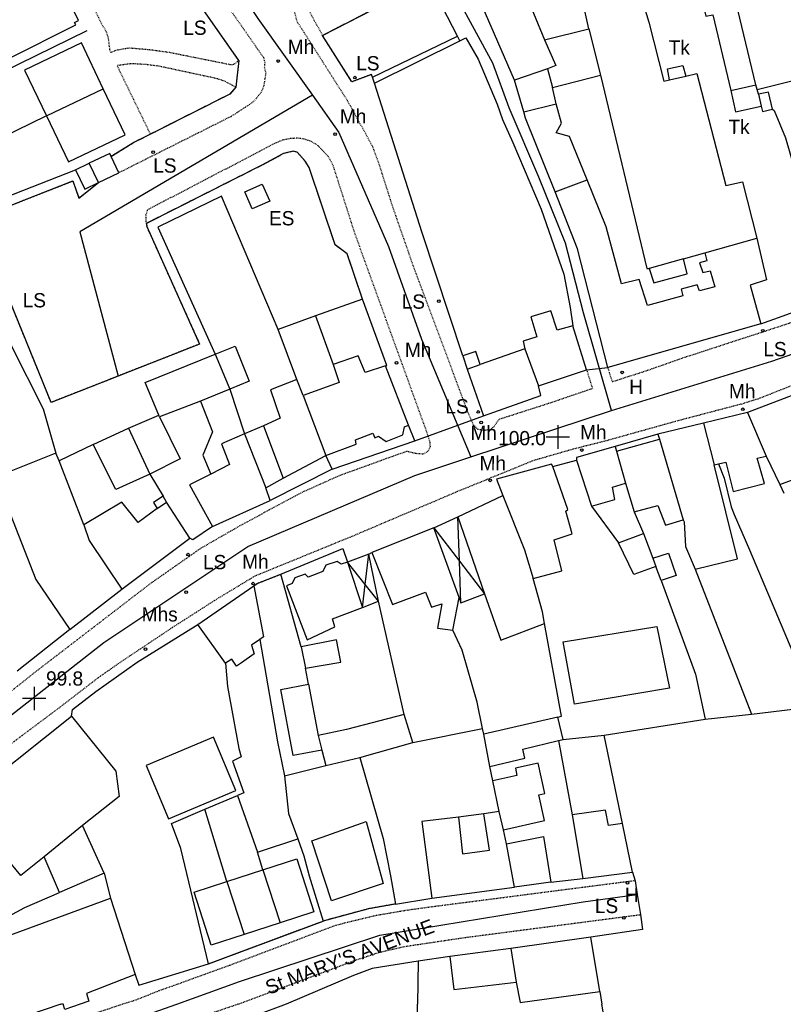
# Model space of a CAD drawing. Header units: metres. Extents: x 611948 to 1225781, y 656699 to 1316021.
# Tile 122 of 169: x 613126 to 613233, y 658843 to 658981. Entities that reach past the tile are written whole.
import ezdxf

# ---------------------------------------------------------------- set-up
doc = ezdxf.new("R2010")
doc.units = ezdxf.units.M
doc.linetypes.add('4696-07$0$PECK', pattern=[0.2, 0.1, -0.1])
doc.linetypes.add('4696-12$0$PECK', pattern=[0.2, 0.1, -0.1])
for name, color, linetype in [('4696-07$0$BLD_INN_W', 253, 'Continuous'), ('4696-07$0$BLD_OTL_P', 253, 'Continuous'), ('4696-07$0$BLD_OTL_S', 253, 'Continuous'), ('4696-07$0$GEN_LIN_D', 253, 'Continuous'), ('4696-07$0$GEN_PCK_D', 253, '4696-07$0$PECK'), ('4696-07$0$HT_CTRL', 253, 'Continuous'), ('4696-07$0$OTHER_SYM', 253, 'Continuous'), ('4696-07$0$POLE_SYMB', 253, 'Continuous'), ('4696-07$0$ROADS', 253, 'Continuous'), ('4696-07$0$ROADS_CTR', 253, 'Continuous'), ('4696-07$0$ROADS_PCK', 253, '4696-07$0$PECK'), ('4696-07$0$TEXT', 253, 'Continuous'), ('4696-12$0$BLD_OTL_S', 253, 'Continuous'), ('4696-12$0$GEN_LIN_D', 253, 'Continuous'), ('4696-12$0$OTHER_SYM', 253, 'Continuous'), ('4696-12$0$ROADS', 253, 'Continuous'), ('4696-12$0$ROADS_CTR', 253, 'Continuous'), ('4696-12$0$ROADS_PCK', 253, '4696-12$0$PECK')]:
    doc.layers.add(name, color=color, linetype=linetype)
doc.styles.add('4696-07$0$STANDARD', font='txt')

# ---------------------------------------------------------------- blocks, each defined once
blk = doc.blocks.new('4696-07$0$13', base_point=(160450.170478, 242323.105036))
blk.add_circle((160450.170478, 242323.105036), 0.187958)
blk = doc.blocks.new('4696-07$0$35', base_point=(150.27109, 306.896499))
for p, q in [((150.27109, 308.539432), (150.27109, 305.253567)), ((151.914023, 306.896499), (148.62816, 306.896499))]:
    blk.add_line(p, q)
blk = doc.blocks.new('4696-07')
at = {"layer": '4696-07$0$BLD_INN_W', "flags": 128}
for points in [[(613205.981, 658980.061), (613207.63, 658973.536)], [(613199.756, 658978.475), (613201.348, 658974.871), (613200.159, 658974.418)], [(613200.159, 658974.418), (613195.534, 658972.85)], [(613200.159, 658974.418), (613200.867, 658971.785)], [(613217.319, 658972.879), (613219.614, 658973.402)], [(613129.839, 658967.815), (613137.813, 658971.617)], [(613225.916, 658971.369), (613229.428, 658972.186)], [(613229.817, 658970.864), (613230.179, 658969.186)], [(613196.842, 658968.383), (613201.411, 658969.53)], [(613137.141, 658958.471), (613135.849, 658961.183)], [(613201.241, 658957.146), (613205.744, 658958.834)], [(613222.255, 658948.585), (613229.555, 658950.662)], [(613219.244, 658947.753), (613214.437, 658946.422)], [(613196.991, 658935.117), (613198.907, 658929.916)], [(613153.51, 658934.379), (613155.562, 658929.439)], [(613188.879, 658932.29), (613190.713, 658932.93)], [(613165.873, 658928.567), (613169.043, 658920.159)], [(613145.721, 658925.575), (613145.623, 658925.806)], [(613228.232, 658926.174), (613230.872, 658920.045)], [(613160.317, 658924.328), (613163.075, 658916.956)], [(613222.067, 658924.694), (613223.588, 658918.849)], [(613141.337, 658923.968), (613144.325, 658917.539)], [(613157.628, 658923.2), (613160.628, 658915.63)], [(613215.641, 658923.135), (613215.889, 658922.453)], [(613209.656, 658921.435), (613209.882, 658920.777)], [(613209.882, 658920.777), (613215.889, 658922.453)], [(613215.889, 658922.453), (613219.203, 658911.103)], [(613209.882, 658920.777), (613211.119, 658916.29)], [(613193.907, 658914.559), (613196.96, 658906.917), (613198.171, 658902.882)], [(613145.377, 658912.689), (613146.707, 658913.583)], [(613135.078, 658910.4), (613135.841, 658908.228), (613140.394, 658901.374)], [(613187.579, 658911.561), (613191.332, 658900.755)], [(613187.807, 658905.334), (613187.579, 658911.561)], [(613184.233, 658909.976), (613187.807, 658905.334)], [(613174.578, 658902.03), (613175.07, 658906.279)], [(613172.081, 658905.168), (613174.208, 658898.829)], [(613174.578, 658902.03), (613172.081, 658905.168)], [(613187.807, 658905.334), (613191.332, 658900.755)], [(613188.021, 658899.472), (613187.807, 658905.334)], [(613214.984, 658905.739), (613215.396, 658904.583)], [(613174.208, 658898.829), (613174.578, 658902.03)], [(613176.44, 658899.693), (613174.578, 658902.03)], [(613167.976, 658880.84), (613168.499, 658878.804)], [(613194.002, 658867.611), (613193.412, 658870.163)], [(613134.881, 658868.202), (613129.503, 658863.837)], [(613194.406, 658865.657), (613194.002, 658867.611)], [(613195.533, 658859.578), (613194.406, 658865.657)], [(613160.216, 658862.009), (613162.633, 658854.572)], [(613155.164, 658860.367), (613157.581, 658852.93)], [(613195.004, 658850.939), (613195.789, 658846.237)]]:
    blk.add_lwpolyline(points, dxfattribs=at)
at = {"layer": '4696-07$0$BLD_OTL_P', "flags": 128}
for points in [[(613199.756, 658978.475), (613205.981, 658980.061)], [(613217.319, 658972.879), (613217.002, 658974.415), (613219.178, 658974.878), (613219.614, 658973.402)], [(613200.867, 658971.785), (613207.63, 658973.536)], [(613133.908, 658960.259), (613135.2, 658957.547), (613137.141, 658958.471)], [(613215.641, 658923.135), (613209.656, 658921.435)], [(613184.233, 658909.976), (613187.579, 658911.561)], [(613188.021, 658899.472), (613191.332, 658900.755)], [(613157.226, 658891.049), (613156.531, 658890.562), (613155.88, 658891.574)]]:
    blk.add_lwpolyline(points, dxfattribs=at)
at = {"layer": '4696-07$0$BLD_OTL_S', "flags": 128}
for points in [[(613229.428, 658972.186), (613224.658, 658992.12)], [(613195.116, 658989.769), (613199.756, 658978.475)], [(613216.915, 658990.298), (613217.668, 658987.225), (613220.981, 658987.9), (613222.406, 658981.814), (613223.365, 658981.985), (613225.916, 658971.369)], [(613195.534, 658972.85), (613189.137, 658987.625)], [(613123.703, 658981.537), (613124.512, 658979.924), (613122.811, 658979.077), (613124.444, 658975.821), (613133.941, 658980.585), (613133.769, 658980.927), (613134.343, 658981.215), (613133.002, 658983.889), (613132.592, 658983.684), (613132.264, 658984.339), (613131.492, 658983.952), (613130.897, 658985.138)], [(613205.981, 658980.061), (613205.206, 658983.413), (613213.087, 658985.337), (613214.413, 658980.97), (613216.52, 658972.71), (613217.319, 658972.879)], [(613137.813, 658971.617), (613134.736, 658978.063), (613126.763, 658974.253), (613129.839, 658967.815)], [(613196.842, 658968.383), (613195.534, 658972.85)], [(613207.63, 658973.536), (613214.137, 658946.399), (613214.437, 658946.422)], [(613219.614, 658973.402), (613221.15, 658973.759), (613225.196, 658958.038), (613227.552, 658958.583), (613229.555, 658950.662)], [(613129.839, 658967.815), (613132.916, 658961.376), (613140.885, 658965.184), (613137.813, 658971.617)], [(613129.839, 658967.815), (613137.813, 658971.617)], [(613201.411, 658969.53), (613200.867, 658971.785)], [(613225.916, 658971.369), (613226.588, 658968.396), (613230.179, 658969.186)], [(613229.615, 658971.548), (613229.428, 658972.186)], [(613229.817, 658970.864), (613229.615, 658971.548)], [(613231.763, 658968.759), (613231.187, 658971.163), (613229.817, 658970.864)], [(613201.241, 658957.146), (613197.071, 658967.485), (613196.842, 658968.383)], [(613205.744, 658958.834), (613203.279, 658964.929), (613201.374, 658965.449), (613202.119, 658966.777), (613201.411, 658969.53)], [(613230.179, 658969.186), (613230.362, 658968.424), (613231.763, 658968.759)], [(613138.937, 658962.105), (613138.723, 658962.552), (613135.849, 658961.183)], [(613139.978, 658959.823), (613138.937, 658962.105)], [(613133.908, 658960.259), (613135.849, 658961.183)], [(613137.141, 658958.471), (613139.978, 658959.823)], [(613222.255, 658948.585), (613222.547, 658947.468), (613221.53, 658947.197), (613221.964, 658945.821), (613223.022, 658946.052), (613223.646, 658943.819), (613221.511, 658943.256), (613221.202, 658944.093), (613218.948, 658943.509), (613219.179, 658942.551), (613214.212, 658941.198), (613213.032, 658944.868), (613210.559, 658944.241), (613208.394, 658952.24), (613205.744, 658958.834)], [(613160.134, 658958.242), (613161.172, 658955.87), (613158.714, 658954.794), (613157.676, 658957.167), (613160.134, 658958.242)], [(613208.661, 658932.518), (613204.365, 658949.177), (613201.241, 658957.146)], [(613229.555, 658950.662), (613230.937, 658944.796), (613228.625, 658944.071), (613230.102, 658938.626)], [(613214.437, 658946.422), (613215.098, 658944.389), (613219.805, 658945.638), (613219.244, 658947.753)], [(613219.244, 658947.753), (613222.255, 658948.585)], [(613203.719, 658938.368), (613201.544, 658937.745), (613200.656, 658940.477), (613197.844, 658939.607), (613198.654, 658936.814), (613196.741, 658936.194), (613196.991, 658935.117)], [(613205.665, 658932.167), (613203.719, 658938.368)], [(613230.102, 658938.626), (613208.661, 658932.518)], [(613153.51, 658934.379), (613156.318, 658935.489), (613158.311, 658930.569), (613155.562, 658929.439)], [(613196.991, 658935.117), (613190.713, 658932.93)], [(613196.991, 658935.117), (613198.907, 658929.916)], [(613145.623, 658925.806), (613143.669, 658930.415), (613153.51, 658934.379)], [(613153.51, 658934.379), (613155.562, 658929.439)], [(613177.433, 658932.73), (613174.561, 658931.78), (613173.597, 658934.13), (613170.089, 658932.913)], [(613190.713, 658932.93), (613190.114, 658934.764), (613188.279, 658934.145)], [(613188.279, 658934.145), (613188.879, 658932.29)], [(613170.089, 658932.913), (613170.916, 658930.381), (613165.873, 658928.567)], [(613180.68, 658924.422), (613177.433, 658932.73)], [(613188.879, 658932.29), (613191.169, 658925.733)], [(613198.907, 658929.916), (613205.665, 658932.167)], [(613164.989, 658930.839), (613161.284, 658929.379), (613162.627, 658925.373), (613160.317, 658924.328)], [(613165.873, 658928.567), (613164.989, 658930.839)], [(613191.169, 658925.733), (613199.241, 658928.578), (613198.907, 658929.916)], [(613155.562, 658929.439), (613151.478, 658927.797)], [(613165.873, 658928.567), (613169.043, 658920.159)], [(613235.962, 658929.149), (613228.232, 658926.174)], [(613151.478, 658927.797), (613145.721, 658925.575)], [(613141.337, 658923.968), (613145.623, 658925.806)], [(613145.721, 658925.575), (613148.604, 658919.664), (613144.325, 658917.539)], [(613145.721, 658925.575), (613145.623, 658925.806)], [(613228.232, 658926.174), (613222.067, 658924.694)], [(613228.232, 658926.174), (613230.872, 658920.045)], [(613160.317, 658924.328), (613157.628, 658923.2)], [(613169.043, 658920.159), (613173.327, 658921.745), (613173.201, 658922.364), (613175.671, 658923.289), (613175.938, 658922.633), (613176.456, 658922.858), (613177.504, 658922.109), (613179.875, 658923.054), (613180.103, 658924.196), (613180.68, 658924.422)], [(613222.067, 658924.694), (613215.641, 658923.135)], [(613222.067, 658924.694), (613223.588, 658918.849)], [(613136.4, 658921.676), (613141.337, 658923.968)], [(613141.337, 658923.968), (613144.325, 658917.539)], [(613157.628, 658923.2), (613154.403, 658921.766), (613155.553, 658918.878), (613152.927, 658917.549)], [(613157.628, 658923.2), (613160.628, 658915.63)], [(613215.641, 658923.135), (613215.889, 658922.453)], [(613144.325, 658917.539), (613139.567, 658915.368), (613136.4, 658921.676)], [(613209.656, 658921.435), (613204.23, 658919.872), (613204.249, 658919.492)], [(613209.656, 658921.435), (613209.882, 658920.777)], [(613215.889, 658922.453), (613219.203, 658911.103)], [(613131.132, 658920.46), (613122.665, 658917.131)], [(613131.623, 658919.405), (613131.132, 658920.46)], [(613163.075, 658916.956), (613169.043, 658920.159)], [(613209.882, 658920.777), (613211.119, 658916.29)], [(613224.189, 658918.987), (613225.227, 658919.194), (613226.23, 658915.108), (613230.654, 658916.24), (613229.595, 658919.763), (613230.872, 658920.045)], [(613230.872, 658920.045), (613232.775, 658916.063)], [(613232.775, 658916.063), (613239.848, 658918.715), (613239.512, 658920.097), (613240.915, 658920.712)], [(613135.078, 658910.4), (613131.623, 658919.405)], [(613200.946, 658918.614), (613200.723, 658918.912), (613193.023, 658916.831), (613193.907, 658914.559)], [(613198.171, 658902.882), (613202.2, 658903.985), (613201.115, 658908.294), (613203.626, 658909.16), (613202.752, 658912.332), (613203.01, 658912.555), (613200.946, 658918.614)], [(613204.249, 658919.492), (613206.368, 658913.025)], [(613220.919, 658904.177), (613226.845, 658905.638), (613223.588, 658918.849)], [(613223.588, 658918.849), (613224.189, 658918.987)], [(613122.665, 658917.131), (613128.357, 658902.747), (613133.132, 658895.737)], [(613152.927, 658917.549), (613149.902, 658916.017), (613153.124, 658910.189)], [(613160.628, 658915.63), (613163.075, 658916.956)], [(613206.368, 658913.025), (613209.631, 658913.954), (613209.297, 658915.716), (613211.119, 658916.29)], [(613211.119, 658916.29), (613212.346, 658912.226)], [(613146.237, 658914.439), (613144.867, 658913.544), (613145.377, 658912.689)], [(613146.707, 658913.583), (613146.237, 658914.439)], [(613161.228, 658913.816), (613160.628, 658915.63)], [(613187.579, 658911.561), (613193.907, 658914.559)], [(613193.907, 658914.559), (613196.96, 658906.917), (613198.171, 658902.882)], [(613145.377, 658912.689), (613142.696, 658910.76), (613140.426, 658913.597), (613135.078, 658910.4)], [(613149.961, 658908.536), (613146.707, 658913.583)], [(613153.124, 658910.189), (613161.228, 658913.816)], [(613212.346, 658912.226), (613215.668, 658913.155), (613216.74, 658910.371), (613219.203, 658911.103)], [(613135.078, 658910.4), (613135.841, 658908.228), (613140.394, 658901.374)], [(613219.203, 658911.103), (613219.382, 658910.842), (613219.57, 658907.362), (613220.919, 658904.177)], [(613184.233, 658909.976), (613175.527, 658906.544)], [(613187.756, 658900.231), (613184.233, 658909.976)], [(613210.121, 658907.909), (613213.648, 658909.206)], [(613213.648, 658909.206), (613214.984, 658905.739)], [(613140.394, 658901.374), (613149.961, 658908.536)], [(613215.396, 658904.583), (613212.308, 658903.451), (613210.121, 658907.909)], [(613175.07, 658906.279), (613172.081, 658905.168)], [(613176.44, 658899.693), (613175.07, 658906.279)], [(613175.527, 658906.544), (613178.425, 658899.214), (613183.047, 658900.962), (613183.89, 658898.851), (613185.346, 658899.307), (613184.721, 658895.918), (613186.905, 658895.621)], [(613214.984, 658905.739), (613217.138, 658906.422), (613218.251, 658903.313), (613216.118, 658902.591)], [(613172.081, 658905.168), (613171.224, 658904.879), (613170.66, 658905.273), (613169.044, 658904.736), (613168.654, 658903.892), (613166.562, 658903.09), (613166.137, 658903.485), (613164.682, 658902.99), (613164.331, 658902.186), (613163.514, 658901.877), (613166.435, 658894.266), (613170.336, 658896.107), (613170.004, 658897.244), (613174.208, 658898.829)], [(613172.081, 658905.168), (613174.208, 658898.829)], [(613214.984, 658905.739), (613215.396, 658904.583)], [(613216.118, 658902.591), (613215.396, 658904.583)], [(613199.755, 658896.592), (613199.481, 658898.195), (613198.171, 658902.882)], [(613133.132, 658895.737), (613140.394, 658901.374)], [(613151.068, 658896.445), (613158.933, 658901.849)], [(613158.933, 658901.849), (613160.308, 658894.682), (613159.792, 658894.337)], [(613191.332, 658900.755), (613193.604, 658894.212)], [(613174.208, 658898.829), (613176.44, 658899.693)], [(613186.905, 658895.621), (613187.756, 658900.231)], [(613187.756, 658900.231), (613188.021, 658899.472)], [(613154.947, 658890.985), (613151.068, 658896.445)], [(613193.604, 658894.212), (613199.755, 658896.592)], [(613202.352, 658894.007), (613215.545, 658896.168), (613217.289, 658887.503), (613203.968, 658885.24), (613202.352, 658894.007)], [(613159.792, 658894.337), (613158.601, 658893.524), (613159.014, 658892.327), (613157.226, 658891.049)], [(613166.196, 658890.282), (613171.148, 658891.155), (613170.575, 658894.27), (613165.583, 658893.301)], [(613165.583, 658893.301), (613166.196, 658890.282)], [(613155.88, 658891.574), (613154.947, 658890.985)], [(613168.499, 658878.804), (613164.492, 658878.04), (613162.723, 658887.312), (613166.6, 658888.051)], [(613166.6, 658888.051), (613167.976, 658880.84)], [(613117.828, 658871.213), (613133.348, 658883.583)], [(613133.348, 658883.583), (613139.572, 658875.842), (613140.027, 658872.268), (613134.881, 658868.202)], [(613180.067, 658883.807), (613171.948, 658881.702), (613167.976, 658880.84)], [(613181.255, 658879.843), (613180.067, 658883.807)], [(613201.61, 658883.419), (613191.243, 658881.014)], [(613202.359, 658880.307), (613201.61, 658883.419)], [(613153.285, 658880.619), (613143.81, 658876.635), (613146.967, 658869.129), (613156.441, 658873.113), (613153.285, 658880.619)], [(613167.976, 658880.84), (613168.499, 658878.804)], [(613173.833, 658877.777), (613181.255, 658879.843)], [(613192.097, 658876.483), (613191.243, 658881.014)], [(613192.097, 658876.483), (613197.015, 658877.667), (613196.707, 658878.946), (613201.721, 658880.153)], [(613201.721, 658880.153), (613202.359, 658880.307)], [(613168.499, 658878.804), (613169.06, 658876.621)], [(613169.06, 658876.621), (613173.833, 658877.777)], [(613194.002, 658867.611), (613199.745, 658868.897), (613198.937, 658872.507), (613199.809, 658872.703), (613198.85, 658876.986), (613195.662, 658876.272), (613195.892, 658875.244), (613192.5, 658874.484)], [(613193.412, 658870.163), (613192.5, 658874.484)], [(613193.412, 658870.163), (613191.223, 658869.868)], [(613194.002, 658867.611), (613193.412, 658870.163)], [(613210.722, 658868.489), (613208.722, 658868.215), (613208.308, 658870.357), (613203.646, 658869.732)], [(613174.701, 658868.779), (613177.083, 658860.076), (613169.83, 658857.652), (613167.068, 658866.062), (613174.701, 658868.779)], [(613187.703, 658869.393), (613182.541, 658868.761), (613183.959, 658858.023)], [(613187.703, 658869.393), (613188.262, 658864.226), (613192.035, 658864.732), (613191.223, 658869.868)], [(613203.646, 658869.732), (613205.137, 658860.767)], [(613137.938, 658861.506), (613134.881, 658868.202)], [(613194.406, 658865.657), (613194.002, 658867.611)], [(613212.1, 658861.664), (613210.722, 658868.489)], [(613194.406, 658865.657), (613199.596, 658866.666), (613200.655, 658860.261)], [(613129.503, 658863.837), (613126.235, 658861.185), (613122.669, 658865.477)], [(613195.533, 658859.578), (613194.406, 658865.657)], [(613131.667, 658858.788), (613129.503, 658863.837)], [(613160.216, 658862.009), (613164.97, 658863.553), (613167.387, 658856.117), (613162.633, 658854.572)], [(613155.164, 658860.367), (613160.216, 658862.009)], [(613160.216, 658862.009), (613162.633, 658854.572)], [(613137.938, 658861.506), (613131.667, 658858.788)], [(613205.137, 658860.767), (613212.1, 658861.664)], [(613157.581, 658852.93), (613152.969, 658851.431), (613150.552, 658858.868), (613155.164, 658860.367)], [(613155.164, 658860.367), (613157.581, 658852.93)], [(613183.959, 658858.023), (613195.533, 658859.578)], [(613200.655, 658860.261), (613195.533, 658859.578)], [(613121.994, 658851.827), (613138.844, 658858.031)], [(613138.844, 658858.031), (613142.304, 658847.312)], [(613162.633, 658854.572), (613157.581, 658852.93)], [(613206.25, 658852.523), (613195.004, 658850.939)], [(613207.505, 658844.918), (613206.25, 658852.523)], [(613195.004, 658850.939), (613186.441, 658849.847)], [(613186.441, 658849.847), (613187.045, 658845.205), (613195.789, 658846.237)], [(613142.304, 658847.312), (613135.44, 658844.612), (613135.802, 658843.537), (613134.559, 658843.118)], [(613195.789, 658846.237), (613196.359, 658843.375), (613207.505, 658844.918)], [(613131.844, 658843.118), (613132.153, 658843.222), (613132.19, 658843.118)]]:
    blk.add_lwpolyline(points, dxfattribs=at)
at = {"layer": '4696-07$0$GEN_LIN_D', "flags": 128}
for points in [[(613187.531, 658978.988), (613184.75, 658984.49), (613176.167, 659000.082), (613172.169, 659007.791), (613166.85, 659018.436), (613153.721, 659047.754), (613146.681, 659060.91), (613144.098, 659065.948), (613141.34, 659070.102), (613138.685, 659073.804), (613135.852, 659076.551), (613133.357, 659077.791)], [(613111.626, 658968.122), (613135.533, 658979.784)], [(613175.614, 658973.27), (613187.531, 658978.988)], [(613175.884, 658972.413), (613187.844, 658978.368)], [(613187.844, 658978.368), (613188.71, 658978.799), (613190.462, 658975.777), (613193.089, 658969.483), (613193.852, 658967.331), (613195.327, 658964.086), (613199.286, 658954.745), (613202.462, 658945.617), (613203.352, 658940.945), (613203.719, 658938.368)], [(613175.884, 658972.413), (613175.614, 658973.27)], [(613188.279, 658934.145), (613182.582, 658951.42), (613175.884, 658972.413)], [(613229.615, 658971.548), (613236.739, 658973.302)], [(613231.763, 658968.759), (613231.987, 658968.571), (613233.589, 658964.728), (613235.415, 658958.406), (613238.5, 658948.396)], [(613129.839, 658967.815), (613114.875, 658960.549)], [(613117.785, 658953.943), (613133.908, 658960.259)], [(613162.375, 658937.833), (613154.417, 658956.573), (613145.461, 658952.218), (613153.51, 658934.379)], [(613117.785, 658953.943), (613120.196, 658948.331), (613123.823, 658938.207), (613124.83, 658935.678), (613129.385, 658926.684), (613131.132, 658920.46)], [(613174.2, 658942.113), (613167.617, 658939.749)], [(613177.433, 658932.73), (613177.631, 658932.795), (613174.2, 658942.113)], [(613230.102, 658938.626), (613240.265, 658942.293)], [(613167.617, 658939.749), (613162.375, 658937.833)], [(613167.617, 658939.749), (613170.089, 658932.913)], [(613164.989, 658930.839), (613162.375, 658937.833)], [(613155.562, 658929.439), (613157.628, 658923.2)], [(613151.478, 658927.797), (613153.164, 658923.473), (613151.798, 658920.218), (613152.927, 658917.549)], [(613181.544, 658922.232), (613180.68, 658924.422)], [(613136.4, 658921.676), (613131.623, 658919.405)], [(613169.963, 658918.229), (613181.544, 658922.232)], [(613169.963, 658918.229), (613169.043, 658920.159)], [(613200.946, 658918.614), (613204.249, 658919.492)], [(613224.189, 658918.987), (613224.961, 658916.985), (613225.971, 658912.937), (613226.382, 658911.881), (613228.555, 658906.922), (613235.49, 658890.411), (613237.709, 658884.934)], [(613144.325, 658917.539), (613146.237, 658914.439)], [(613169.963, 658918.229), (613161.228, 658913.816)], [(613232.775, 658916.063), (613233.333, 658914.874)], [(613206.368, 658913.025), (613210.121, 658907.909)], [(613212.346, 658912.226), (613213.648, 658909.206)], [(613153.124, 658910.189), (613150.404, 658908.321), (613149.961, 658908.536)], [(613162.737, 658903.489), (613171.421, 658907.101), (613172.081, 658905.168)], [(613175.07, 658906.279), (613175.527, 658906.544)], [(613165.583, 658893.301), (613162.737, 658903.489)], [(613220.919, 658904.177), (613228.837, 658883.86)], [(613216.118, 658902.591), (613220.957, 658889.479), (613222.304, 658883.131)], [(613180.067, 658883.807), (613176.44, 658899.693)], [(613133.348, 658883.583), (613133.47, 658884.517), (613136.764, 658887.032), (613142.562, 658891.135), (613151.068, 658896.445)], [(613201.61, 658883.419), (613202.135, 658883.579), (613199.755, 658896.592)], [(613133.132, 658895.737), (613125.702, 658889.901)], [(613191.064, 658881.848), (613190.277, 658885.517), (613188.214, 658892.835), (613186.905, 658895.621)], [(613159.792, 658894.337), (613162.264, 658879.959), (613163.275, 658875.169)], [(613154.947, 658890.985), (613155.26, 658887.747), (613156.853, 658879.002), (613157.165, 658877.845), (613155.951, 658877.253), (613157.558, 658872.809), (613156.648, 658872.409)], [(613166.6, 658888.051), (613166.196, 658890.282)], [(613228.837, 658883.86), (613237.709, 658884.934)], [(613208.144, 658880.882), (613222.304, 658883.131)], [(613222.304, 658883.131), (613228.837, 658883.86)], [(613181.255, 658879.843), (613191.064, 658881.848)], [(613191.243, 658881.014), (613191.064, 658881.848)], [(613201.721, 658880.153), (613203.646, 658869.732)], [(613202.359, 658880.307), (613208.144, 658880.882)], [(613210.722, 658868.489), (613208.144, 658880.882)], [(613173.833, 658877.777), (613177.11, 658866.393), (613178.156, 658861.135), (613178.824, 658857.193)], [(613163.275, 658875.169), (613169.06, 658876.621)], [(613192.5, 658874.484), (613192.097, 658876.483)], [(613163.275, 658875.169), (613163.791, 658869.913), (613165.113, 658866.338)], [(613152.051, 658870.49), (613156.648, 658872.409)], [(613156.648, 658872.409), (613159.467, 658864.476)], [(613152.587, 658848.811), (613148.686, 658864.966), (613147.403, 658868.51), (613152.051, 658870.49)], [(613155.164, 658860.367), (613152.051, 658870.49)], [(613191.223, 658869.868), (613187.703, 658869.393)], [(613159.467, 658864.476), (613165.113, 658866.338)], [(613165.113, 658866.338), (613165.965, 658863.935), (613166.696, 658861.133), (613168.675, 658854.806)], [(613160.216, 658862.009), (613159.467, 658864.476)], [(613137.938, 658861.506), (613138.844, 658858.031)], [(613200.655, 658860.261), (613205.137, 658860.767)], [(613212.1, 658861.664), (613212.48, 658860.463)], [(613212.48, 658860.463), (613212.784, 658858.538)], [(613121.112, 658853.681), (613126.781, 658856.721), (613131.667, 658858.788)], [(613178.824, 658857.193), (613183.959, 658858.023)], [(613212.784, 658858.538), (613213.231, 658855.71)], [(613213.231, 658855.71), (613213.533, 658853.612), (613206.25, 658852.523)], [(613186.441, 658849.847), (613182.013, 658849.161)], [(613142.304, 658847.312), (613142.818, 658845.812), (613152.587, 658848.811)], [(613182.013, 658849.161), (613175.562, 658848.132), (613172.932, 658847.144), (613163.497, 658843.118)], [(613182.013, 658849.161), (613181.903, 658843.118)], [(613207.505, 658844.918), (613207.822, 658843.118)]]:
    blk.add_lwpolyline(points, dxfattribs=at)
at = {"layer": '4696-07$0$GEN_PCK_D', "flags": 128}
for points in [[(613139.637, 658999.392), (613138.965, 658999.458), (613138.168, 658999.207), (613137.389, 658998.506), (613133.02, 658994.05), (613132.734, 658993.612), (613132.427, 658992.822), (613132.322, 658991.975), (613137.442, 658980.961), (613138.181, 658979.721), (613138.482, 658978.825), (613138.712, 658976.991), (613138.866, 658976.741), (613139.648, 658977.071), (613141.481, 658977.375), (613144.403, 658977.121), (613147.117, 658976.745), (613155.761, 658975.012), (613156.242, 658975.108), (613156.845, 658975.599)], [(613156.845, 658975.599), (613151.491, 658983.237), (613139.637, 658999.392)], [(613168.577, 658979.122), (613182.648, 658986.339), (613175.272, 659000.024), (613172.425, 658998.591)], [(613175.614, 658973.27), (613175.456, 658973.637), (613172.718, 658972.603), (613168.577, 658979.122)], [(613187.844, 658978.368), (613187.531, 658978.988)], [(613156.845, 658975.599), (613156.414, 658971.86)], [(613156.414, 658971.86), (613154.841, 658972.69), (613153.725, 658973.057), (613145.67, 658974.784), (613143.881, 658975.018), (613142.291, 658975.114), (613141.582, 658975.123), (613139.739, 658974.876), (613144.417, 658965.248)], [(613156.414, 658971.86), (613155.556, 658970.87), (613144.417, 658965.248)], [(613144.417, 658965.248), (613142.174, 658964.117), (613138.937, 658962.105)], [(613174.2, 658942.113), (613172.067, 658948.465), (613170.356, 658949.708), (613166.722, 658960.557), (613166.157, 658961.467), (613165.041, 658962.732), (613164.457, 658962.847), (613163.113, 658962.525), (613160.071, 658960.892), (613143.858, 658952.73)], [(613139.917, 658931.302), (613130.489, 658927.596), (613119.986, 658953.366), (613133.532, 658958.683), (613134.398, 658956.287), (613137.141, 658958.471)], [(613143.858, 658952.73), (613143.906, 658952.29), (613151.338, 658935.793), (613139.917, 658931.302)], [(613158.933, 658901.849), (613159.43, 658902.194), (613162.737, 658903.489)], [(613178.824, 658857.193), (613175.061, 658856.525), (613168.675, 658854.806)], [(613152.587, 658848.811), (613168.675, 658854.806)]]:
    blk.add_lwpolyline(points, dxfattribs=at)
at = {"layer": '4696-07$0$OTHER_SYM', "flags": 128}
for points in [[(613228.837, 658883.86), (613237.709, 658884.934)], [(613208.144, 658880.882), (613222.304, 658883.131)], [(613222.304, 658883.131), (613228.837, 658883.86)], [(613210.722, 658868.489), (613208.144, 658880.882)], [(613212.1, 658861.664), (613210.722, 658868.489)], [(613212.1, 658861.664), (613212.48, 658860.463)], [(613212.48, 658860.463), (613212.784, 658858.538)], [(613212.784, 658858.538), (613213.231, 658855.71)], [(613213.231, 658855.71), (613213.533, 658853.612), (613206.25, 658852.523)], [(613207.505, 658844.918), (613206.25, 658852.523)], [(613207.505, 658844.918), (613207.822, 658843.118)]]:
    blk.add_lwpolyline(points, dxfattribs=at)
at = {"layer": '4696-07$0$ROADS', "flags": 128}
for points in [[(613187.531, 658978.988), (613184.75, 658984.49), (613176.167, 659000.082), (613172.169, 659007.791), (613166.85, 659018.436), (613153.721, 659047.754), (613146.681, 659060.91), (613144.098, 659065.948), (613141.34, 659070.102), (613138.685, 659073.804), (613135.852, 659076.551), (613133.357, 659077.791)], [(613156.845, 658975.599), (613151.491, 658983.237), (613139.637, 658999.392)], [(613168.577, 658979.122), (613182.648, 658986.339), (613175.272, 659000.024), (613172.425, 658998.591)], [(613195.534, 658972.85), (613189.137, 658987.625)], [(613175.614, 658973.27), (613175.456, 658973.637), (613172.718, 658972.603), (613168.577, 658979.122)], [(613187.844, 658978.368), (613187.531, 658978.988)], [(613187.844, 658978.368), (613188.71, 658978.799), (613190.462, 658975.777), (613193.089, 658969.483), (613193.852, 658967.331), (613195.327, 658964.086), (613199.286, 658954.745), (613202.462, 658945.617), (613203.352, 658940.945), (613203.719, 658938.368)], [(613156.845, 658975.599), (613156.414, 658971.86)], [(613175.884, 658972.413), (613175.614, 658973.27)], [(613188.279, 658934.145), (613182.582, 658951.42), (613175.884, 658972.413)], [(613196.842, 658968.383), (613195.534, 658972.85)], [(613156.414, 658971.86), (613155.556, 658970.87), (613144.417, 658965.248)], [(613201.241, 658957.146), (613197.071, 658967.485), (613196.842, 658968.383)], [(613144.417, 658965.248), (613142.174, 658964.117), (613138.937, 658962.105)], [(613174.2, 658942.113), (613172.067, 658948.465), (613170.356, 658949.708), (613166.722, 658960.557), (613166.157, 658961.467), (613165.041, 658962.732), (613164.457, 658962.847), (613163.113, 658962.525), (613160.071, 658960.892), (613143.858, 658952.73)], [(613139.978, 658959.823), (613138.937, 658962.105)], [(613139.917, 658931.302), (613130.489, 658927.596), (613119.986, 658953.366), (613133.532, 658958.683), (613134.398, 658956.287), (613137.141, 658958.471)], [(613137.141, 658958.471), (613139.978, 658959.823)], [(613208.661, 658932.518), (613204.365, 658949.177), (613201.241, 658957.146)], [(613143.858, 658952.73), (613143.906, 658952.29), (613151.338, 658935.793), (613139.917, 658931.302)], [(613177.433, 658932.73), (613177.631, 658932.795), (613174.2, 658942.113)], [(613230.102, 658938.626), (613240.265, 658942.293)], [(613205.665, 658932.167), (613203.719, 658938.368)], [(613230.102, 658938.626), (613208.661, 658932.518)], [(613188.279, 658934.145), (613188.879, 658932.29)], [(613180.68, 658924.422), (613177.433, 658932.73)], [(613205.665, 658932.167), (613208.661, 658932.518)], [(613188.879, 658932.29), (613191.169, 658925.733)], [(613198.907, 658929.916), (613205.665, 658932.167)], [(613191.169, 658925.733), (613199.241, 658928.578), (613198.907, 658929.916)], [(613235.962, 658929.149), (613228.232, 658926.174)], [(613181.544, 658922.232), (613191.169, 658925.733)], [(613228.232, 658926.174), (613222.067, 658924.694)], [(613181.544, 658922.232), (613180.68, 658924.422)], [(613222.067, 658924.694), (613215.641, 658923.135)], [(613215.641, 658923.135), (613209.656, 658921.435)], [(613169.963, 658918.229), (613181.544, 658922.232)], [(613209.656, 658921.435), (613204.23, 658919.872), (613204.249, 658919.492)], [(613200.946, 658918.614), (613200.723, 658918.912), (613193.023, 658916.831), (613193.907, 658914.559)], [(613200.946, 658918.614), (613204.249, 658919.492)], [(613169.963, 658918.229), (613161.228, 658913.816)], [(613187.579, 658911.561), (613193.907, 658914.559)], [(613153.124, 658910.189), (613161.228, 658913.816)], [(613184.233, 658909.976), (613187.579, 658911.561)], [(613153.124, 658910.189), (613150.404, 658908.321), (613149.961, 658908.536)], [(613184.233, 658909.976), (613175.527, 658906.544)], [(613140.394, 658901.374), (613149.961, 658908.536)], [(613162.737, 658903.489), (613171.421, 658907.101), (613172.081, 658905.168)], [(613175.07, 658906.279), (613172.081, 658905.168)], [(613175.07, 658906.279), (613175.527, 658906.544)], [(613158.933, 658901.849), (613159.43, 658902.194), (613162.737, 658903.489)], [(613133.132, 658895.737), (613140.394, 658901.374)], [(613151.068, 658896.445), (613158.933, 658901.849)], [(613133.348, 658883.583), (613133.47, 658884.517), (613136.764, 658887.032), (613142.562, 658891.135), (613151.068, 658896.445)], [(613133.132, 658895.737), (613125.702, 658889.901)], [(613117.828, 658871.213), (613133.348, 658883.583)], [(613200.655, 658860.261), (613205.137, 658860.767)], [(613205.137, 658860.767), (613212.1, 658861.664)], [(613212.1, 658861.664), (613212.48, 658860.463)], [(613212.48, 658860.463), (613212.784, 658858.538)], [(613183.959, 658858.023), (613195.533, 658859.578)], [(613200.655, 658860.261), (613195.533, 658859.578)], [(613178.824, 658857.193), (613183.959, 658858.023)], [(613212.784, 658858.538), (613213.231, 658855.71)], [(613178.824, 658857.193), (613175.061, 658856.525), (613168.675, 658854.806)], [(613213.231, 658855.71), (613213.533, 658853.612), (613206.25, 658852.523)], [(613152.587, 658848.811), (613168.675, 658854.806)], [(613206.25, 658852.523), (613195.004, 658850.939)], [(613195.004, 658850.939), (613186.441, 658849.847)], [(613186.441, 658849.847), (613182.013, 658849.161)], [(613142.304, 658847.312), (613142.818, 658845.812), (613152.587, 658848.811)], [(613182.013, 658849.161), (613175.562, 658848.132), (613172.932, 658847.144), (613163.497, 658843.118)], [(613142.304, 658847.312), (613135.44, 658844.612), (613135.802, 658843.537), (613134.559, 658843.118)], [(613131.844, 658843.118), (613132.153, 658843.222), (613132.19, 658843.118)]]:
    blk.add_lwpolyline(points, dxfattribs=at)
at = {"layer": '4696-07$0$ROADS_CTR', "flags": 128}
for points in [[(613118.865, 659032.606), (613125.027, 659026.796), (613133.615, 659017.511), (613140.579, 659007.994), (613145.129, 659001.47), (613151.396, 658993.81), (613159.52, 658981.508), (613167.179, 658970.723)], [(613209.165, 658926.478), (613205.247, 658940.191), (613202.693, 658949.94), (613198.98, 658959.225), (613194.802, 658968.974), (613192.48, 658975.24), (613185.053, 658988.935), (613178.469, 658999.656)], [(613167.179, 658970.723), (613134.501, 658951.542), (613139.917, 658931.302)], [(613167.179, 658970.723), (613170.894, 658965.491), (613177.858, 658949.476), (613182.5, 658936.478), (613189.399, 658919.968)], [(613209.165, 658926.478), (613231.664, 658933.383), (613260.215, 658943.364), (613272.961, 658948.006), (613288.281, 658951.72), (613298.957, 658954.505)], [(613189.399, 658919.968), (613209.165, 658926.478)], [(613082.254, 658843.118), (613098.43, 658862.82), (613118.624, 658878.836), (613137.889, 658893.924), (613158.084, 658907.386), (613181.528, 658917.367), (613189.399, 658919.968)], [(613148.124, 658843.118), (613156.923, 658846.339), (613176.653, 658852.839), (613205.204, 658857.481), (613212.784, 658858.538)]]:
    blk.add_lwpolyline(points, dxfattribs=at)
at = {"layer": '4696-07$0$ROADS_PCK', "flags": 128}
for points in [[(613105.651, 659038.004), (613107.556, 659037.335), (613109.483, 659036.417), (613111.268, 659035.313), (613112.656, 659034.25), (613116.926, 659030.503), (613119.401, 659028.161), (613122.221, 659025.223), (613126.127, 659020.916), (613129.35, 659017.197), (613133.668, 659012.027), (613139.03, 659005.393), (613148.989, 658992.233), (613160.285, 658976.042), (613160.485, 658975.331), (613160.413, 658974.704), (613160.614, 658973.818), (613160.35, 658972.078), (613160.009, 658971.192), (613159.163, 658970.104), (613158.663, 658969.634), (613155.812, 658967.765), (613139.978, 658959.823)], [(613301.858, 659009.62), (613304.821, 659009.978), (613306.932, 659008.563), (613308.576, 659006.41), (613310.225, 659004.508), (613312.473, 659001.346), (613323.634, 658983.968), (613326.676, 658978.25), (613327.931, 658974.856), (613328.746, 658972.081), (613328.775, 658969.6), (613327.617, 658967.641), (613326.751, 658966.382), (613290.963, 658956.87), (613271.118, 658951.24), (613265.417, 658949.4), (613234.161, 658938.708), (613219.011, 658933.768), (613214.387, 658932.138), (613209.289, 658930.476), (613208.661, 658932.518)], [(613205.665, 658932.167), (613206.489, 658929.54), (613200.413, 658927.471), (613193.344, 658925.202), (613192.649, 658924.195), (613192.13, 658923.783), (613191.253, 658923.663), (613190.433, 658923.797), (613189.787, 658924.437), (613189.009, 658926.225), (613181.313, 658946.838), (613178.512, 658954.887), (613176.532, 658961.089), (613175.642, 658963.51), (613172.087, 658969.969), (613165.028, 658981.063), (613164.667, 658982.454), (613164.919, 658982.942), (613165.631, 658983.561), (613166.181, 658983.534), (613168.577, 658979.122)], [(613143.858, 658952.73), (613143.802, 658953.929), (613144.065, 658954.674), (613162.051, 658964.053), (613162.954, 658964.44), (613164.137, 658964.703), (613165.094, 658964.727), (613165.862, 658964.645), (613166.944, 658964.295), (613167.92, 658963.681), (613169.388, 658962.131), (613170.012, 658960.987), (613173.045, 658951.484), (613183.038, 658923.902), (613183.626, 658922.123), (613183.695, 658921.318), (613183.389, 658920.75), (613182.738, 658920.343), (613181.777, 658920.41), (613180.392, 658920.719), (613171.013, 658917.34), (613165.477, 658914.86), (613157.163, 658910.372), (613151.516, 658907.132), (613144.427, 658902.176), (613127.797, 658889.399), (613106.155, 658872.068), (613096.016, 658864.159), (613091.51, 658858.911), (613078.346, 658843.118)], [(613298.142, 658934.3), (613298.941, 658934.429), (613298.583, 658939.886), (613298.347, 658941.444), (613296.273, 658948.424), (613296.049, 658948.862), (613295.505, 658949.215), (613295.005, 658949.21), (613261.834, 658940.04), (613256.112, 658938.259), (613248.719, 658935.501), (613229.692, 658928.079), (613227.44, 658927.375), (613218.483, 658925.02), (613208.21, 658922.152), (613203.881, 658921.066), (613198.177, 658919.425), (613187.599, 658915.113), (613172.843, 658908.837), (613159.079, 658903.211), (613153.454, 658899.811), (613147.592, 658896.049), (613140.48, 658891.313), (613137.044, 658888.916), (613131.786, 658884.86), (613125.435, 658880.112), (613121.03, 658876.625), (613115.89, 658872.73), (613109.228, 658866.999), (613106.217, 658864.247), (613102.411, 658860.925), (613097.839, 658856.336), (613094.024, 658851.975), (613086.72, 658843.118)], [(613212.48, 658860.463), (613183.753, 658856.76), (613180.437, 658856.305), (613176.044, 658855.559), (613170.477, 658854.2), (613155.572, 658848.582), (613145.754, 658845.04), (613142.107, 658843.621), (613140.516, 658843.118)], [(613156.712, 658843.118), (613173.627, 658849.452), (613176.478, 658850.402), (613180.13, 658851.241), (613188.519, 658852.489), (613213.231, 658855.71)]]:
    blk.add_lwpolyline(points, dxfattribs=at)
at = {"layer": '4696-07$0$HT_CTRL'}
for p in [(613201.622, 658922.743), (613128.092, 658886.041)]:
    blk.add_blockref('4696-07$0$35', p, dxfattribs=at)
at = {"layer": '4696-07$0$OTHER_SYM'}
for p in [(613162.363, 658975.519), (613170.347, 658965.26), (613178.971, 658933.15), (613210.669, 658931.82), (613227.608, 658926.637), (613190.875, 658924.777), (613205.003, 658920.918), (613192.124, 658916.661), (613158.834, 658902.163), (613149.441, 658900.969), (613143.743, 658892.967), (613211.403, 658860.172)]:
    blk.add_blockref('4696-07$0$13', p, dxfattribs=at)
at = {"layer": '4696-07$0$POLE_SYMB'}
for p in [(613173.145, 658973.189), (613144.821, 658962.731), (613184.912, 658941.813), (613230.412, 658937.668), (613190.461, 658926.263), (613149.705, 658906.233), (613210.894, 658855.245)]:
    blk.add_blockref('4696-07$0$13', p, dxfattribs=at)
at = {"layer": '4696-07$0$HT_CTRL', "style": '4696-07$0$STANDARD'}
for s, p in [('100.0', (613193.253, 658921.594)), ('99.8', (613129.774, 658887.859))]:
    blk.add_text(s, height=2, rotation=-0.1, dxfattribs=at).set_placement(p)
at = {"layer": '4696-07$0$OTHER_SYM', "style": '4696-07$0$STANDARD'}
for p in [(613163.713, 658976.509), (613171.03, 658966.753), (613180.158, 658933.973), (613189.351, 658922.335)]:
    blk.add_text('Mh', height=2, dxfattribs=at).set_placement(p)
for s, p in [('H', (613211.641, 658928.789)), ('Mh', (613225.651, 658928.176)), ('Mh', (613204.747, 658922.416)), ('Mh', (613190.63, 658918.066)), ('Mh', (613157.308, 658904.252)), ('Mhs', (613143.202, 658896.862)), ('H', (613211.035, 658857.478))]:
    blk.add_text(s, height=2, rotation=-0.1, dxfattribs=at).set_placement(p)
at = {"layer": '4696-07$0$POLE_SYMB', "style": '4696-07$0$STANDARD'}
for s, p in [('LS', (613149.04, 658979.196)), ('LS', (613173.319, 658974.208)), ('LS', (613144.821, 658959.853)), ('ES', (613161.075, 658952.453)), ('LS', (613126.493, 658940.943)), ('LS', (613179.708, 658940.753))]:
    blk.add_text(s, height=2, dxfattribs=at).set_placement(p)
for p in [(613230.469, 658934.088), (613185.845, 658926.057), (613151.807, 658904.195), (613206.821, 658855.924)]:
    blk.add_text('LS', height=2, rotation=-0.1, dxfattribs=at).set_placement(p)
at = {"layer": '4696-07$0$ROADS', "style": '4696-07$0$STANDARD'}
blk.add_text("St MARY'S AVENUE", height=2, rotation=20.7, dxfattribs=at).set_placement((613161.044, 658844.431))
blk.add_text("St MARY'S AVENUE", height=2, rotation=20.7, dxfattribs=at).set_placement((613161.044, 658844.431))
at = {"layer": '4696-07$0$TEXT', "style": '4696-07$0$STANDARD'}
for p in [(613217.181, 658976.438), (613225.58, 658965.284)]:
    blk.add_text('Tk', height=2, rotation=-0.1, dxfattribs=at).set_placement(p)
blk = doc.blocks.new('4696-12')
at = {"layer": '4696-12$0$BLD_OTL_S', "flags": 128}
for points in [[(613131.844, 658843.118), (613125.119, 658840.852)], [(613134.559, 658843.118), (613132.432, 658842.401), (613132.19, 658843.118)]]:
    blk.add_lwpolyline(points, dxfattribs=at)
at = {"layer": '4696-12$0$GEN_LIN_D', "flags": 128}
for points in [[(613163.497, 658843.118), (613159.237, 658841.533)], [(613181.598, 658826.041), (613181.903, 658843.118)], [(613212.124, 658818.27), (613207.822, 658843.118)]]:
    blk.add_lwpolyline(points, dxfattribs=at)
at = {"layer": '4696-12$0$OTHER_SYM', "flags": 128}
blk.add_lwpolyline([(613212.124, 658818.27), (613207.822, 658843.118)], dxfattribs=at)
at = {"layer": '4696-12$0$ROADS', "flags": 128}
for points in [[(613131.844, 658843.118), (613125.119, 658840.852)], [(613134.559, 658843.118), (613132.432, 658842.401), (613132.19, 658843.118)], [(613163.497, 658843.118), (613159.237, 658841.533)]]:
    blk.add_lwpolyline(points, dxfattribs=at)
at = {"layer": '4696-12$0$ROADS_CTR', "flags": 128}
blk.add_lwpolyline([(613055.223, 658809.864), (613098.144, 658825.844), (613114.818, 658831.77), (613131.663, 658837.355), (613148.124, 658843.118)], dxfattribs=at)
at = {"layer": '4696-12$0$ROADS_PCK', "flags": 128}
for points in [[(613156.712, 658843.118), (613144.381, 658838.924), (613125.237, 658832.64), (613113.334, 658828.621), (613090.919, 658820.793), (613076.628, 658815.63), (613076.925, 658814.812)], [(613140.516, 658843.118), (613104.589, 658831.201), (613097.051, 658828.572), (613089.819, 658825.875), (613089.526, 658826.479)]]:
    blk.add_lwpolyline(points, dxfattribs=at)
blk = doc.blocks.new('OS Mapping')
for name in ['4696-07', '4696-12']:
    blk.add_blockref(name, (0, 0))

msp = doc.modelspace()

# ---------------------------------------------------------------- block references
msp.add_blockref('OS Mapping', (0, 0))

doc.saveas('drawing.dxf')
